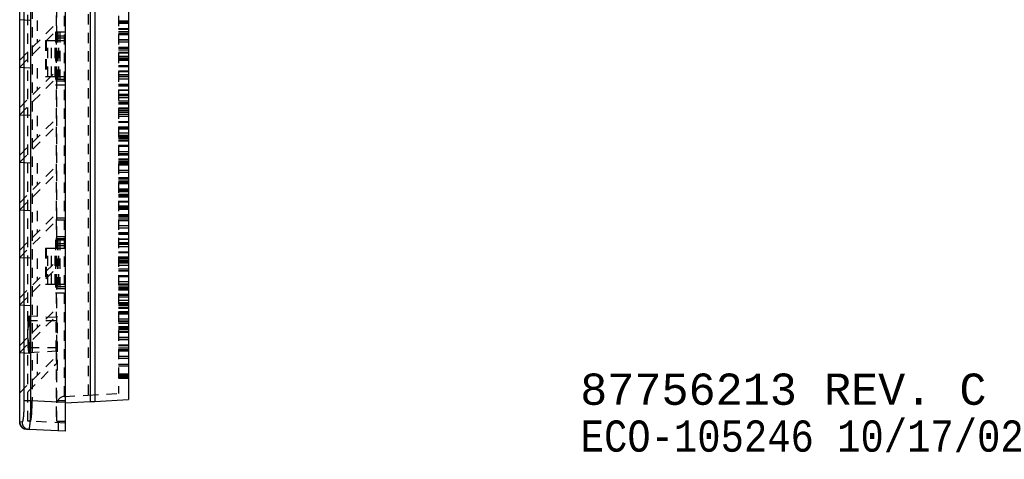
# Model space of a CAD drawing. Extents: x 3.3 to 34.5, y 1 to 22.4.
# Tile 32 of 34: x 22.5 to 34.5, y 1 to 6.4. Entities that reach past the tile are written whole.
import ezdxf

# ---------------------------------------------------------------- set-up
doc = ezdxf.new("R2010")
doc.units = 0
doc.linetypes.add('HIDDEN', pattern=[0.1875, 0.125, -0.0625])
doc.layers.add('ACSRY', color=30, linetype='CONTINUOUS')
doc.layers.add('TEXT', color=2, linetype='CONTINUOUS')
doc.styles.get("Standard").update_dxf_attribs({"font": 'monotxt.shx'})

msp = doc.modelspace()

# ---------------------------------------------------------------- linework, layer by layer
at = {"layer": 'ACSRY', "color": 30, "linetype": 'CONTINUOUS'}
for p, q in [((22.527, 1.477), (22.527, 13.058)), ((22.579, 12.802), (22.579, 1.734)), ((22.664, 1.734), (22.664, 12.802)), ((23.078, 12.823), (23.078, 1.712)), ((23.381, 12.812), (23.381, 1.724)), ((23.438, 12.809), (23.438, 1.727)), ((23.848, 12.787), (23.848, 1.748)), ((22.664, 1.734), (22.579, 1.734)), ((23.078, 1.712), (22.664, 1.734)), ((23.078, 1.708), (23.381, 1.724)), ((23.078, 1.712), (23.078, 1.363)), ((23.438, 1.727), (23.848, 1.748)), ((22.556, 1.476), (22.527, 1.477)), ((22.527, 1.47), (22.528, 1.461)), ((22.998, 1.367), (22.998, 1.467)), ((22.641, 1.386), (22.612, 1.387)), ((23.078, 1.363), (22.641, 1.386))]:
    msp.add_line(p, q, dxfattribs=at)
at = {"layer": 'ACSRY', "color": 30, "linetype": 'HIDDEN'}
for p, q in [((22.678, 12.802), (22.678, 1.734)), ((23.073, 1.788), (23.073, 12.748)), ((23.358, 12.733), (23.358, 1.803)), ((23.728, 12.713), (23.728, 1.822)), ((22.627, 2.7), (22.627, 11.835)), ((22.978, 6.168), (22.978, 8.368)), ((22.968, 7.091), (22.968, 2.745)), ((22.527, 6.367), (22.74, 6.355)), ((22.74, 6.355), (22.74, 6.089)), ((23.848, 6.35), (23.728, 6.35)), ((23.728, 6.349), (23.848, 6.349)), ((23.728, 6.34), (23.848, 6.34)), ((22.527, 5.876), (22.968, 6.317)), ((22.527, 5.789), (22.968, 6.23)), ((23.848, 6.321), (23.728, 6.321)), ((23.848, 6.321), (23.728, 6.321)), ((23.848, 6.257), (23.728, 6.257)), ((23.728, 6.251), (23.848, 6.251)), ((23.728, 6.251), (23.848, 6.251)), ((23.848, 6.22), (23.728, 6.22)), ((22.842, 6.113), (22.85, 6.113)), ((22.842, 6.113), (22.842, 5.673)), ((22.85, 6.113), (22.914, 6.113)), ((22.85, 6.113), (22.85, 5.673)), ((22.87, 5.673), (22.87, 6.113)), ((22.914, 6.113), (22.956, 6.113)), ((22.914, 5.673), (22.914, 6.113)), ((22.956, 6.113), (22.966, 6.113)), ((22.956, 5.673), (22.956, 6.113)), ((22.959, 5.673), (22.959, 6.113)), ((23.078, 6.213), (22.961, 6.213)), ((22.961, 6.213), (22.961, 5.573)), ((22.966, 6.113), (23.003, 6.113)), ((22.966, 5.673), (22.966, 6.113)), ((22.978, 6.143), (22.978, 6.168)), ((23.078, 6.168), (22.978, 6.168)), ((22.978, 6.113), (22.978, 6.143)), ((23.078, 6.143), (22.978, 6.143)), ((22.978, 5.673), (22.978, 6.113)), ((22.987, 6.213), (22.987, 5.573)), ((22.992, 6.213), (22.992, 5.573)), ((23.003, 6.113), (23.078, 6.113)), ((23.003, 5.673), (23.003, 6.113)), ((23.013, 6.213), (23.013, 5.573)), ((23.848, 6.2), (23.728, 6.2)), ((23.848, 6.195), (23.728, 6.195)), ((23.728, 6.194), (23.848, 6.194)), ((23.728, 6.188), (23.848, 6.188)), ((23.848, 6.123), (23.728, 6.123)), ((23.728, 6.123), (23.848, 6.123)), ((23.848, 6.095), (23.728, 6.095)), ((23.848, 6.03), (23.728, 6.03)), ((23.728, 6.025), (23.848, 6.025)), ((23.728, 6.02), (23.848, 6.02)), ((23.728, 6), (23.848, 6)), ((23.848, 5.968), (23.728, 5.968)), ((23.728, 5.962), (23.848, 5.962)), ((23.728, 5.922), (23.848, 5.922)), ((23.848, 5.917), (23.728, 5.917)), ((23.848, 5.899), (23.728, 5.899)), ((23.728, 5.896), (23.848, 5.896)), ((23.848, 5.88), (23.728, 5.88)), ((23.848, 5.869), (23.728, 5.869)), ((22.527, 5.789), (22.74, 5.777)), ((22.74, 5.777), (22.74, 5.511)), ((23.848, 5.804), (23.728, 5.804)), ((23.728, 5.798), (23.848, 5.798)), ((23.848, 5.742), (23.728, 5.742)), ((22.527, 5.298), (22.968, 5.739)), ((22.527, 5.211), (22.968, 5.652)), ((22.85, 5.673), (22.842, 5.673)), ((22.914, 5.673), (22.85, 5.673)), ((22.956, 5.673), (22.914, 5.673)), ((22.966, 5.673), (22.956, 5.673)), ((23.003, 5.673), (22.966, 5.673)), ((22.978, 5.643), (22.978, 5.673)), ((22.978, 5.618), (22.978, 5.643)), ((22.978, 5.643), (23.078, 5.643)), ((23.078, 5.673), (23.003, 5.673)), ((23.728, 5.735), (23.848, 5.735)), ((23.728, 5.699), (23.848, 5.699)), ((23.728, 5.679), (23.848, 5.679)), ((23.848, 5.67), (23.728, 5.67)), ((23.848, 5.642), (23.728, 5.642)), ((22.961, 5.573), (23.078, 5.573)), ((22.978, 3.953), (22.978, 5.618)), ((23.078, 5.618), (22.978, 5.618)), ((23.848, 5.579), (23.728, 5.579)), ((23.848, 5.577), (23.728, 5.577)), ((23.728, 5.571), (23.848, 5.571)), ((23.848, 5.559), (23.728, 5.559)), ((23.728, 5.515), (23.848, 5.515)), ((23.728, 5.509), (23.848, 5.509)), ((23.848, 5.459), (23.728, 5.459)), ((23.848, 5.445), (23.728, 5.445)), ((23.728, 5.444), (23.848, 5.444)), ((23.848, 5.439), (23.728, 5.439)), ((23.848, 5.416), (23.728, 5.416)), ((23.728, 5.379), (23.848, 5.379)), ((23.728, 5.359), (23.848, 5.359)), ((23.848, 5.351), (23.728, 5.351)), ((23.728, 5.345), (23.848, 5.345)), ((23.848, 5.289), (23.728, 5.289)), ((23.728, 5.283), (23.848, 5.283)), ((22.527, 5.211), (22.74, 5.199)), ((22.527, 4.72), (22.968, 5.161)), ((22.74, 5.199), (22.74, 4.933)), ((23.848, 5.259), (23.728, 5.259)), ((23.848, 5.239), (23.728, 5.239)), ((23.728, 5.217), (23.848, 5.217)), ((23.848, 5.189), (23.728, 5.189)), ((22.527, 4.633), (22.968, 5.074)), ((23.848, 5.125), (23.728, 5.125)), ((23.728, 5.119), (23.848, 5.119)), ((23.848, 5.062), (23.728, 5.062)), ((23.728, 5.059), (23.848, 5.059)), ((23.728, 5.056), (23.848, 5.056)), ((23.728, 5.039), (23.848, 5.039)), ((23.728, 4.991), (23.848, 4.991)), ((23.728, 4.963), (23.848, 4.963)), ((23.728, 4.949), (23.848, 4.949)), ((23.848, 4.941), (23.728, 4.941)), ((23.728, 4.939), (23.848, 4.939)), ((23.848, 4.919), (23.728, 4.919)), ((23.848, 4.898), (23.728, 4.898)), ((23.728, 4.892), (23.848, 4.892)), ((23.848, 4.836), (23.728, 4.836)), ((23.728, 4.83), (23.848, 4.83)), ((23.728, 4.765), (23.848, 4.765)), ((23.728, 4.739), (23.848, 4.739)), ((23.848, 4.737), (23.728, 4.737)), ((23.848, 4.719), (23.728, 4.719)), ((23.848, 4.672), (23.728, 4.672)), ((23.728, 4.666), (23.848, 4.666)), ((22.527, 4.633), (22.74, 4.621)), ((22.527, 4.142), (22.968, 4.583)), ((22.74, 4.621), (22.74, 4.355)), ((23.848, 4.642), (23.728, 4.642)), ((23.848, 4.631), (23.728, 4.631)), ((23.848, 4.622), (23.728, 4.622)), ((23.848, 4.619), (23.728, 4.619)), ((23.848, 4.61), (23.728, 4.61)), ((23.728, 4.604), (23.848, 4.604)), ((23.848, 4.599), (23.728, 4.599)), ((22.527, 4.055), (22.968, 4.496)), ((23.728, 4.538), (23.848, 4.538)), ((23.848, 4.51), (23.728, 4.51)), ((23.848, 4.446), (23.728, 4.446)), ((23.728, 4.44), (23.848, 4.44)), ((23.728, 4.419), (23.848, 4.419)), ((23.728, 4.399), (23.848, 4.399)), ((23.848, 4.383), (23.728, 4.383)), ((23.728, 4.377), (23.848, 4.377)), ((23.728, 4.312), (23.848, 4.312)), ((23.848, 4.299), (23.728, 4.299)), ((23.848, 4.284), (23.728, 4.284)), ((23.728, 4.279), (23.848, 4.279)), ((23.728, 4.244), (23.848, 4.244)), ((23.848, 4.234), (23.728, 4.234)), ((23.848, 4.219), (23.728, 4.219)), ((23.728, 4.213), (23.848, 4.213)), ((23.848, 4.157), (23.728, 4.157)), ((23.728, 4.151), (23.848, 4.151)), ((23.848, 4.099), (23.728, 4.099)), ((23.848, 4.086), (23.728, 4.086)), ((23.728, 4.079), (23.848, 4.079)), ((22.527, 4.055), (22.74, 4.043)), ((22.527, 3.564), (22.968, 4.005)), ((22.74, 4.043), (22.74, 3.777)), ((22.978, 3.928), (22.978, 3.953)), ((23.078, 3.953), (22.978, 3.953)), ((23.848, 4.058), (23.728, 4.058)), ((23.848, 3.993), (23.728, 3.993)), ((23.728, 3.987), (23.848, 3.987)), ((23.848, 3.983), (23.728, 3.983)), ((23.848, 3.978), (23.728, 3.978)), ((23.848, 3.973), (23.728, 3.973)), ((23.728, 3.958), (23.848, 3.958)), ((22.527, 3.477), (22.968, 3.918)), ((23.078, 3.928), (22.978, 3.928)), ((22.978, 3.732), (22.978, 3.928)), ((23.848, 3.931), (23.728, 3.931)), ((23.728, 3.925), (23.848, 3.925)), ((23.848, 3.86), (23.728, 3.86)), ((23.848, 3.832), (23.728, 3.832)), ((22.978, 3.732), (23.078, 3.732)), ((22.978, 3.707), (22.978, 3.732)), ((22.978, 3.643), (22.978, 3.707)), ((22.978, 3.707), (23.078, 3.707)), ((23.728, 3.778), (23.848, 3.778)), ((23.848, 3.767), (23.728, 3.767)), ((23.728, 3.761), (23.848, 3.761)), ((23.728, 3.758), (23.848, 3.758)), ((22.842, 3.588), (22.85, 3.588)), ((22.842, 3.588), (22.842, 3.148)), ((22.85, 3.588), (22.914, 3.588)), ((22.85, 3.588), (22.85, 3.148)), ((22.87, 3.148), (22.87, 3.588)), ((22.914, 3.588), (22.956, 3.588)), ((22.914, 3.148), (22.914, 3.588)), ((22.956, 3.588), (22.966, 3.588)), ((22.956, 3.148), (22.956, 3.588)), ((22.959, 3.148), (22.959, 3.588)), ((23.078, 3.688), (22.961, 3.688)), ((22.961, 3.688), (22.961, 3.048)), ((22.966, 3.148), (22.966, 3.588)), ((22.966, 3.588), (23.003, 3.588)), ((22.978, 3.618), (22.978, 3.643)), ((23.078, 3.643), (22.978, 3.643)), ((22.978, 3.588), (22.978, 3.618)), ((23.078, 3.618), (22.978, 3.618)), ((22.978, 3.148), (22.978, 3.588)), ((22.987, 3.688), (22.987, 3.048)), ((22.992, 3.688), (22.992, 3.048)), ((23.003, 3.588), (23.078, 3.588)), ((23.003, 3.148), (23.003, 3.588)), ((23.013, 3.688), (23.013, 3.048)), ((23.728, 3.704), (23.848, 3.704)), ((23.728, 3.698), (23.848, 3.698)), ((23.728, 3.658), (23.848, 3.658)), ((23.728, 3.646), (23.848, 3.646)), ((23.728, 3.638), (23.848, 3.638)), ((23.848, 3.634), (23.728, 3.634)), ((23.848, 3.633), (23.728, 3.633)), ((23.848, 3.605), (23.728, 3.605)), ((22.527, 3.477), (22.74, 3.465)), ((23.848, 3.54), (23.728, 3.54)), ((23.728, 3.535), (23.848, 3.535)), ((23.848, 3.478), (23.728, 3.478)), ((23.728, 3.472), (23.848, 3.472)), ((22.527, 2.986), (22.968, 3.427)), ((22.74, 3.465), (22.74, 3.199)), ((23.728, 3.458), (23.848, 3.458)), ((23.728, 3.438), (23.848, 3.438)), ((23.848, 3.425), (23.728, 3.425)), ((23.848, 3.417), (23.728, 3.417)), ((23.848, 3.407), (23.728, 3.407)), ((23.848, 3.405), (23.728, 3.405)), ((23.848, 3.379), (23.728, 3.379)), ((22.527, 2.899), (22.968, 3.34)), ((23.728, 3.338), (23.848, 3.338)), ((23.728, 3.318), (23.848, 3.318)), ((23.848, 3.314), (23.728, 3.314)), ((23.848, 3.308), (23.728, 3.308)), ((23.848, 3.252), (23.728, 3.252)), ((23.728, 3.246), (23.848, 3.246)), ((22.85, 3.148), (22.842, 3.148)), ((22.914, 3.148), (22.85, 3.148)), ((22.956, 3.148), (22.914, 3.148)), ((22.966, 3.148), (22.956, 3.148)), ((23.003, 3.148), (22.966, 3.148)), ((22.978, 3.118), (22.978, 3.148)), ((22.978, 3.093), (22.978, 3.118)), ((23.078, 3.118), (22.978, 3.118)), ((23.078, 3.148), (23.003, 3.148)), ((23.848, 3.181), (23.728, 3.181)), ((23.848, 3.153), (23.728, 3.153)), ((23.848, 3.138), (23.728, 3.138)), ((23.728, 3.118), (23.848, 3.118)), ((22.961, 3.048), (23.078, 3.048)), ((22.978, 1.735), (22.978, 3.093)), ((23.078, 3.093), (22.978, 3.093)), ((23.728, 3.109), (23.848, 3.109)), ((23.848, 3.096), (23.728, 3.096)), ((23.848, 3.088), (23.728, 3.088)), ((23.728, 3.082), (23.848, 3.082)), ((23.848, 3.026), (23.728, 3.026)), ((23.728, 3.02), (23.848, 3.02)), ((23.728, 3.018), (23.848, 3.018)), ((23.728, 2.998), (23.848, 2.998)), ((22.527, 2.899), (22.74, 2.887)), ((22.74, 2.887), (22.74, 2.621)), ((23.848, 2.955), (23.728, 2.955)), ((23.848, 2.926), (23.728, 2.926)), ((23.848, 2.907), (23.728, 2.907)), ((23.848, 2.9), (23.728, 2.9)), ((23.848, 2.887), (23.728, 2.887)), ((22.527, 2.408), (22.968, 2.849)), ((22.527, 2.321), (22.968, 2.762)), ((22.968, 2.745), (22.64, 2.762)), ((22.988, 2.755), (22.978, 2.755)), ((22.988, 2.105), (22.988, 2.755)), ((23.848, 2.862), (23.728, 2.862)), ((23.848, 2.856), (23.728, 2.856)), ((23.728, 2.818), (23.848, 2.818)), ((23.848, 2.799), (23.728, 2.799)), ((23.728, 2.798), (23.848, 2.798)), ((23.728, 2.793), (23.848, 2.793)), ((22.627, 2.7), (22.627, 2.594)), ((22.968, 2.705), (22.64, 2.705)), ((22.968, 2.34), (22.968, 2.745)), ((23.848, 2.728), (23.728, 2.728)), ((23.848, 2.7), (23.728, 2.7)), ((23.728, 2.698), (23.848, 2.698)), ((23.728, 2.678), (23.848, 2.678)), ((23.848, 2.635), (23.728, 2.635)), ((22.627, 2.492), (22.627, 2.594)), ((23.728, 2.629), (23.848, 2.629)), ((23.728, 2.611), (23.848, 2.611)), ((23.848, 2.598), (23.728, 2.598)), ((23.848, 2.573), (23.728, 2.573)), ((23.728, 2.567), (23.848, 2.567)), ((22.627, 2.492), (22.627, 2.385)), ((23.848, 2.502), (23.728, 2.502)), ((23.848, 2.498), (23.728, 2.498)), ((23.728, 2.478), (23.848, 2.478)), ((23.848, 2.474), (23.728, 2.474)), ((23.848, 2.409), (23.728, 2.409)), ((23.848, 2.403), (23.728, 2.403)), ((22.527, 2.321), (22.74, 2.309)), ((22.627, 1.487), (22.627, 2.385)), ((22.64, 2.38), (22.968, 2.38)), ((22.64, 2.323), (22.968, 2.34)), ((22.74, 2.309), (22.74, 2.043)), ((22.968, 2.34), (22.968, 1.469)), ((23.728, 2.378), (23.848, 2.378)), ((23.728, 2.358), (23.848, 2.358)), ((23.848, 2.347), (23.728, 2.347)), ((23.728, 2.341), (23.848, 2.341)), ((23.728, 2.276), (23.848, 2.276)), ((22.527, 1.83), (22.968, 2.271)), ((22.627, 1.843), (22.968, 2.184)), ((23.848, 2.247), (23.728, 2.247)), ((23.728, 2.178), (23.848, 2.178)), ((23.728, 2.158), (23.848, 2.158)), ((22.978, 2.105), (22.988, 2.105)), ((23.848, 2.058), (23.728, 2.058)), ((23.728, 2.047), (23.848, 2.047)), ((23.728, 2.046), (23.848, 2.046)), ((23.728, 2.045), (23.848, 2.045)), ((23.728, 2.044), (23.848, 2.044)), ((23.848, 2.043), (23.728, 2.043)), ((23.728, 2.038), (23.848, 2.038)), ((23.728, 2.028), (23.848, 2.028)), ((23.848, 2.013), (23.728, 2.013)), ((23.728, 2.012), (23.848, 2.012)), ((23.728, 2.011), (23.848, 2.011)), ((23.728, 2.01), (23.848, 2.01)), ((23.728, 2.009), (23.848, 2.009)), ((23.728, 2.008), (23.848, 2.008)), ((23.848, 2.008), (23.728, 2.008)), ((23.073, 1.788), (23.358, 1.803)), ((23.358, 1.803), (23.728, 1.822)), ((22.978, 1.485), (22.978, 1.735)), ((23.078, 1.735), (22.978, 1.735)), ((22.532, 1.449), (22.529, 1.457)), ((22.656, 1.485), (22.627, 1.487)), ((23.078, 1.463), (22.656, 1.485)), ((22.978, 1.485), (23.078, 1.485))]:
    msp.add_line(p, q, dxfattribs=at)
for points in [[(22.627, 2.385), (22.63, 2.36, 0.009045), (22.633, 2.341, 0.017041), (22.636, 2.329, 0.038472), (22.639, 2.323, 0.144457), (22.643, 2.325, 0.42514), (22.646, 2.331, 0.075069), (22.648, 2.343, 0.027431), (22.651, 2.358, 0.013625), (22.653, 2.377, 0.008553), (22.655, 2.401, 0.006834), (22.657, 2.431, 0.00527), (22.658, 2.465, 0.004693), (22.659, 2.503, 0.004181), (22.66, 2.543, 0.003987), (22.659, 2.583, 0.003996), (22.658, 2.62, 0.004226), (22.657, 2.655, 0.004692), (22.655, 2.684, 0.004982), (22.653, 2.709, 0.006789), (22.651, 2.728, 0.010896), (22.648, 2.742, 0.014406), (22.646, 2.754, 0.005393), (22.643, 2.764, 0.046134), (22.639, 2.762), (22.634, 2.74, 0.036999), (22.627, 2.7, 0.008934)], [(22.627, 2.594), (22.628, 2.624, -0.00554), (22.63, 2.651, -0.0073), (22.632, 2.674, -0.00977), (22.635, 2.692, -0.018372), (22.638, 2.702, -0.053824), (22.641, 2.705, -0.318406), (22.643, 2.701, -0.20954), (22.646, 2.693, -0.039575), (22.648, 2.68, -0.018409), (22.65, 2.662, -0.010699), (22.652, 2.639, -0.006806), (22.653, 2.611, -0.006084), (22.654, 2.578, -0.005166), (22.655, 2.543, -0.004792), (22.654, 2.508, -0.004796), (22.653, 2.475, -0.0052), (22.652, 2.446, -0.006093), (22.65, 2.423, -0.006491), (22.648, 2.406, -0.010532), (22.646, 2.393, -0.022573), (22.643, 2.385, -0.045181), (22.641, 2.38, -0.068421), (22.638, 2.38, -0.695957), (22.635, 2.394, -0.083826), (22.631, 2.432, -0.011879), (22.627, 2.492, -0.00397)], [(22.656, 1.485), (22.659, 1.487, 0.286928), (22.662, 1.493, 0.06632), (22.664, 1.503, 0.027489), (22.667, 1.518, 0.017244), (22.67, 1.539, 0.008673), (22.672, 1.561, 0.003643), (22.674, 1.583, 0.006798), (22.675, 1.615, 0.007934), (22.677, 1.666, 0.003572), (22.678, 1.734, 0.001843)], [(22.527, 1.477), (22.527, 1.475, 0.003822), (22.527, 1.473, 0.00446), (22.527, 1.472, 0.00466), (22.527, 1.47, 0.004232), (22.527, 1.469, 0.004024), (22.527, 1.467, 0.003846), (22.528, 1.466, 0.003741), (22.528, 1.465, 0.003479), (22.528, 1.464, 0.003234), (22.528, 1.463, 0.00276), (22.528, 1.462, 0.002668), (22.528, 1.461, 0.002456), (22.529, 1.46, 0.002177), (22.529, 1.459, 0.002097), (22.529, 1.458, 0.002187), (22.529, 1.458, 0.002313), (22.529, 1.457, 0.001876), (22.529, 1.456, 0.001037), (22.53, 1.456, 0.002192), (22.53, 1.455, 0.003382), (22.53, 1.454, 0.001883), (22.53, 1.453, 0.001143)], [(22.527, 1.477), (22.527, 1.474, 0.008928), (22.527, 1.47, 0.009202), (22.528, 1.467, 0.009273), (22.528, 1.464, 0.009124), (22.528, 1.46, 0.009055), (22.529, 1.457, 0.008995), (22.53, 1.454, 0.008957), (22.531, 1.451, 0.008891), (22.532, 1.448, 0.008819), (22.533, 1.445, 0.008693), (22.534, 1.442, 0.008721), (22.535, 1.439, 0.008841), (22.537, 1.436, 0.008544), (22.538, 1.434, 0.007859), (22.54, 1.431, 0.008731), (22.541, 1.428, 0.010724), (22.543, 1.426, 0.007792), (22.545, 1.423, 0.000872), (22.546, 1.421, 0.011443), (22.548, 1.418, 0.025171), (22.552, 1.415, 0.012932), (22.557, 1.41, 0.006625)], [(22.527, 1.473), (22.527, 1.471, 0.00375), (22.527, 1.469, 0.004558), (22.527, 1.468, 0.004791), (22.528, 1.466, 0.004175), (22.528, 1.465, 0.003809), (22.528, 1.464, 0.003468), (22.528, 1.463, 0.003314), (22.528, 1.462, 0.002815), (22.528, 1.461, 0.002614), (22.529, 1.46, 0.002555), (22.529, 1.459, 0.002389), (22.529, 1.458, 0.002343), (22.529, 1.457, 0.00229), (22.529, 1.456, 0.002094), (22.53, 1.456, 0.002097), (22.53, 1.455, 0.002189), (22.53, 1.454, 0.001842), (22.53, 1.454, 0.00115), (22.53, 1.453, 0.001992), (22.53, 1.452, 0.002841), (22.531, 1.452, 0.001675), (22.531, 1.45, 0.001097)], [(22.529, 1.459), (22.529, 1.46, -0.002318), (22.528, 1.461, -0.002626), (22.528, 1.462, -0.002634), (22.528, 1.463, -0.002302), (22.528, 1.464, -0.002121), (22.528, 1.465, -0.001978), (22.528, 1.466, -0.001919), (22.528, 1.467, -0.001831), (22.528, 1.467, -0.001698), (22.527, 1.468, -0.001408), (22.527, 1.468, -0.001673), (22.527, 1.469, -0.002244), (22.527, 1.469, -0.002468), (22.527, 1.47, -0.002868)], [(22.529, 1.457), (22.529, 1.458, -0.002043), (22.529, 1.458, -0.002249), (22.529, 1.459, -0.002286), (22.529, 1.46, -0.002112), (22.528, 1.461, -0.002021), (22.528, 1.462, -0.001949), (22.528, 1.462, -0.001901), (22.528, 1.463, -0.001811), (22.528, 1.464, -0.001746), (22.528, 1.464, -0.001638), (22.528, 1.465, -0.001612), (22.528, 1.466, -0.00158), (22.528, 1.466, -0.001621), (22.528, 1.467, -0.00165), (22.528, 1.467, -0.001522), (22.527, 1.468, -0.001275), (22.527, 1.468, -0.001147), (22.527, 1.468, -0.001016), (22.527, 1.469, -0.000951), (22.527, 1.469, -0.000823), (22.527, 1.469, -0.00114), (22.527, 1.469, -0.002495)], [(22.528, 1.462), (22.529, 1.46, 0.006858), (22.529, 1.458, 0.006096), (22.529, 1.456, 0.005911), (22.53, 1.454, 0.006384), (22.531, 1.451, 0.00675), (22.531, 1.449, 0.007146), (22.532, 1.446, 0.006953), (22.533, 1.444, 0.006994), (22.534, 1.442, 0.007132), (22.535, 1.439, 0.006482), (22.536, 1.437, 0.006686), (22.537, 1.435, 0.006937), (22.538, 1.433, 0.006695), (22.539, 1.431, 0.006857), (22.54, 1.429, 0.006961), (22.542, 1.427, 0.007017), (22.543, 1.425, 0.007014), (22.545, 1.423, 0.007085), (22.546, 1.421, 0.007244), (22.548, 1.419, 0.007558), (22.55, 1.417, 0.007363), (22.551, 1.415, 0.006893), (22.553, 1.413, 0.007879), (22.555, 1.411, 0.009818), (22.558, 1.409, 0.007204), (22.56, 1.407, 0.001811), (22.562, 1.406, 0.010955), (22.564, 1.404, 0.019293), (22.569, 1.401, 0.009009), (22.575, 1.397, 0.004561)], [(22.528, 1.461), (22.528, 1.461, 0.00163), (22.529, 1.46, 0.001636), (22.529, 1.459, 0.001651), (22.529, 1.459, 0.001668), (22.529, 1.458, 0.001615), (22.529, 1.458, 0.001508), (22.529, 1.457, 0.001651), (22.529, 1.456, 0.001946), (22.529, 1.456, 0.001489), (22.53, 1.455, 0.000542), (22.53, 1.455, 0.002062), (22.53, 1.454, 0.003526), (22.53, 1.453, 0.001743), (22.531, 1.452, 0.000933)], [(22.528, 1.461), (22.529, 1.46, 0.002992), (22.529, 1.459, 0.002082), (22.529, 1.459, 0.00196), (22.529, 1.458, 0.002464), (22.529, 1.457, 0.002665), (22.529, 1.456, 0.002811), (22.53, 1.455, 0.002926), (22.53, 1.454, 0.003154), (22.53, 1.452, 0.003252), (22.531, 1.451, 0.003384), (22.531, 1.45, 0.003604), (22.531, 1.449, 0.003984), (22.532, 1.447, 0.003857), (22.532, 1.446, 0.003563), (22.533, 1.444, 0.004771), (22.534, 1.443, 0.005771), (22.534, 1.441, 0.005873), (22.535, 1.438, 0.007291), (22.537, 1.436, 0.008082), (22.538, 1.433, 0.009211), (22.54, 1.43, 0.00962), (22.542, 1.427, 0.010183), (22.544, 1.424, 0.011817), (22.547, 1.42, 0.014785), (22.55, 1.417, 0.011446), (22.553, 1.414, 0.003991), (22.555, 1.411, 0.015335), (22.559, 1.408, 0.026317), (22.565, 1.404, 0.012804), (22.573, 1.398, 0.006749)], [(22.529, 1.457), (22.529, 1.456, 0.000798), (22.529, 1.456, 0.000806), (22.53, 1.456, 0.000814), (22.53, 1.455, 0.000818), (22.53, 1.455, 0.000791), (22.53, 1.455, 0.000738), (22.53, 1.454, 0.000804), (22.53, 1.454, 0.000941), (22.53, 1.454, 0.000722), (22.53, 1.454, 0.000273), (22.53, 1.453, 0.000988), (22.53, 1.453, 0.00168), (22.53, 1.452, 0.000835), (22.531, 1.452, 0.00045)], [(22.53, 1.453), (22.53, 1.453, 0.000356), (22.53, 1.452, 0.000378), (22.53, 1.452, 0.000386), (22.53, 1.452, 0.000371), (22.53, 1.452, 0.000355), (22.53, 1.452, 0.000331), (22.531, 1.452, 0.000347), (22.531, 1.452, 0.00038), (22.531, 1.452, 0.000303), (22.531, 1.451, 0.000152), (22.531, 1.451, 0.000367), (22.531, 1.451, 0.000574), (22.531, 1.451, 0.000301), (22.531, 1.451, 0.000174)], [(22.531, 1.451), (22.531, 1.451, 0.000863), (22.531, 1.45, 0.000846), (22.531, 1.45, 0.000915), (22.531, 1.45, 0.001119), (22.531, 1.45, 0.001264), (22.531, 1.45, 0.001348), (22.531, 1.449, 0.001851), (22.531, 1.449, 0.00299), (22.531, 1.449, 0.002852), (22.531, 1.449, 0.00062), (22.531, 1.449, 0.006036), (22.531, 1.449, 0.025619), (22.532, 1.449, 0.038291), (22.532, 1.449, 0.042362)], [(22.531, 1.45), (22.531, 1.45, 0.000244), (22.531, 1.45, 0.000248), (22.531, 1.45, 0.000243), (22.531, 1.45, 0.000227), (22.531, 1.45, 0.000215), (22.531, 1.45, 0.000205), (22.531, 1.45, 0.000195), (22.531, 1.45, 0.000183), (22.531, 1.45, 0.000173), (22.531, 1.45, 0.000162), (22.531, 1.45, 0.000152), (22.531, 1.45, 0.000141), (22.531, 1.45, 0.000131), (22.531, 1.45, 0.000119), (22.531, 1.45, 0.000113), (22.531, 1.45, 0.000111), (22.531, 1.45, 0.00011), (22.531, 1.45, 0.00011), (22.531, 1.45, 0.000109), (22.531, 1.45, 0.000109), (22.531, 1.449, 0.000108), (22.531, 1.449, 0.000108), (22.531, 1.449, 0.000107), (22.531, 1.449, 0.000107), (22.531, 1.449, 0.000105), (22.531, 1.449, 0.000103), (22.531, 1.449, 0.000102), (22.531, 1.449, 0.0001), (22.531, 1.449, 0.000098), (22.531, 1.449, 0.000098), (22.531, 1.449, 0.000095), (22.531, 1.449, 0.000089), (22.531, 1.449, 0.000093), (22.531, 1.449, 0.000111), (22.531, 1.449, 0.00008), (22.531, 1.449, -0.000012), (22.531, 1.449, 0.000094), (22.531, 1.449, 0.000461), (22.531, 1.449, -0.00003), (22.531, 1.449, -0.00132), (22.531, 1.449, -0.001012), (22.532, 1.448, -0.000532)], [(22.545, 1.423), (22.545, 1.423, 0.001687), (22.546, 1.422, 0.00179), (22.546, 1.422, 0.001795), (22.546, 1.421, 0.001692), (22.547, 1.421, 0.001605), (22.547, 1.42, 0.0015), (22.548, 1.42, 0.001576), (22.548, 1.419, 0.001763), (22.548, 1.419, 0.001457), (22.549, 1.418, 0.000724), (22.549, 1.418, 0.00188), (22.549, 1.418, 0.003463), (22.55, 1.417, 0.002106), (22.55, 1.416, 0.001285)], [(22.561, 1.407), (22.562, 1.406, 0.00536), (22.562, 1.406, 0.005336), (22.563, 1.405, 0.005408), (22.563, 1.405, 0.005565), (22.564, 1.404, 0.00544), (22.564, 1.404, 0.0051), (22.565, 1.404, 0.005665), (22.566, 1.403, 0.006806), (22.566, 1.403, 0.005171), (22.567, 1.402, 0.001736), (22.567, 1.402, 0.007362), (22.568, 1.402, 0.01275), (22.569, 1.401, 0.006214), (22.571, 1.4, 0.003276)]]:
    msp.add_lwpolyline(points, format="xyb", dxfattribs=at)
at = {"layer": 'ACSRY', "color": 30, "linetype": 'CONTINUOUS'}
for points in [[(22.579, 1.734), (22.579, 1.724, -0.000856), (22.579, 1.714, -0.000863), (22.579, 1.703, -0.000867), (22.579, 1.693, -0.000873), (22.579, 1.683, -0.000884), (22.578, 1.673, -0.000899), (22.578, 1.663, -0.000921), (22.578, 1.654, -0.000949), (22.578, 1.644, -0.000977), (22.577, 1.634, -0.001003), (22.577, 1.625, -0.001033), (22.577, 1.616, -0.001064), (22.576, 1.607, -0.001104), (22.576, 1.598, -0.001152), (22.575, 1.59, -0.00121), (22.575, 1.581, -0.001276), (22.574, 1.573, -0.001358), (22.574, 1.565, -0.001454), (22.573, 1.558, -0.001564), (22.572, 1.55, -0.001681), (22.572, 1.543, -0.001816), (22.571, 1.537, -0.001958), (22.57, 1.53, -0.002141), (22.57, 1.524, -0.002359), (22.569, 1.518, -0.002623), (22.568, 1.513, -0.002922), (22.567, 1.508, -0.003359), (22.567, 1.503, -0.003952), (22.566, 1.499, -0.004513), (22.565, 1.495, -0.004941), (22.564, 1.491, -0.006471), (22.563, 1.488, -0.009559), (22.562, 1.485, -0.009482), (22.562, 1.482, -0.003848), (22.561, 1.48, -0.018055), (22.56, 1.479, -0.059333), (22.558, 1.477, -0.058475), (22.556, 1.476, -0.04328)], [(22.641, 1.386), (22.642, 1.386, 0.166843), (22.643, 1.387, 0.086769), (22.643, 1.388, 0.042456), (22.644, 1.39, 0.024373), (22.645, 1.392, 0.015373), (22.646, 1.395, 0.010691), (22.646, 1.398, 0.007772), (22.647, 1.402, 0.00598), (22.648, 1.407, 0.004716), (22.648, 1.412, 0.003864), (22.649, 1.417, 0.003196), (22.65, 1.423, 0.002706), (22.651, 1.429, 0.002304), (22.651, 1.436, 0.001995), (22.652, 1.444, 0.001746), (22.653, 1.451, 0.001556), (22.653, 1.46, 0.001394), (22.654, 1.468, 0.001267), (22.655, 1.477, 0.001159), (22.655, 1.487, 0.001074), (22.656, 1.497, 0.000993), (22.657, 1.507, 0.000924), (22.657, 1.517, 0.000859), (22.658, 1.528, 0.000803), (22.658, 1.54, 0.000753), (22.659, 1.551, 0.00071), (22.659, 1.563, 0.000681), (22.66, 1.575, 0.000666), (22.66, 1.587, 0.000623), (22.661, 1.6, 0.000567), (22.661, 1.613, 0.000607), (22.662, 1.626, 0.0007), (22.662, 1.639, 0.000518), (22.662, 1.652, 0.000179), (22.663, 1.664, 0.000699), (22.663, 1.679, 0.001169), (22.663, 1.703, 0.000562), (22.664, 1.734, 0.000295)], [(23.381, 1.724), (23.386, 1.724, -0.000396), (23.39, 1.724, -0.000453), (23.395, 1.725, -0.000429), (23.399, 1.725, -0.000311), (23.403, 1.725, -0.000227), (23.407, 1.725, -0.000149), (23.411, 1.725, -0.000067), (23.415, 1.726, 0.000048), (23.418, 1.726, 0.00016), (23.421, 1.726, 0.0003), (23.424, 1.726, 0.000505), (23.427, 1.726, 0.000842), (23.43, 1.726, 0.001044), (23.432, 1.726, 0.001055), (23.434, 1.727, 0.001243), (23.435, 1.727, 0.00127), (23.437, 1.727, 0.001344), (23.438, 1.727, 0.001853)], [(22.612, 1.387), (22.607, 1.388, -0.015348), (22.601, 1.388, -0.015722), (22.595, 1.39, -0.01578), (22.59, 1.391, -0.015654), (22.585, 1.393, -0.015621), (22.58, 1.395, -0.015601), (22.575, 1.398, -0.015605), (22.57, 1.4, -0.015635), (22.565, 1.404, -0.01561), (22.561, 1.407, -0.015551), (22.556, 1.411, -0.015702), (22.552, 1.415, -0.016053), (22.548, 1.419, -0.015644), (22.545, 1.423, -0.014783), (22.542, 1.428, -0.016148), (22.539, 1.433, -0.019178), (22.536, 1.438, -0.014864), (22.534, 1.444, -0.005292), (22.532, 1.448, -0.020352), (22.53, 1.454, -0.035427), (22.529, 1.464, -0.017328), (22.527, 1.477, -0.009076)], [(22.527, 1.477), (22.527, 1.477, 0.001707), (22.527, 1.476, 0.001771), (22.527, 1.476, 0.001744), (22.527, 1.475, 0.001614), (22.527, 1.475, 0.00149), (22.527, 1.474, 0.001352), (22.527, 1.474, 0.001365), (22.527, 1.473, 0.001436), (22.527, 1.473, 0.001123), (22.527, 1.473, 0.000582), (22.527, 1.472, 0.001284), (22.527, 1.472, 0.001898), (22.527, 1.471, 0.00098), (22.527, 1.47, 0.000569)], [(22.527, 1.477), (22.527, 1.476, 0.002246), (22.527, 1.476, 0.002306), (22.527, 1.475, 0.00229), (22.527, 1.474, 0.002184), (22.527, 1.474, 0.002051), (22.527, 1.473, 0.001879), (22.527, 1.472, 0.001955), (22.527, 1.472, 0.00215), (22.527, 1.471, 0.001664), (22.527, 1.47, 0.000756), (22.527, 1.47, 0.002065), (22.527, 1.469, 0.003277), (22.527, 1.468, 0.001658), (22.528, 1.466, 0.000925)], [(22.527, 1.477), (22.527, 1.476, 0.003403), (22.527, 1.475, 0.003488), (22.527, 1.474, 0.003489), (22.527, 1.472, 0.003384), (22.527, 1.471, 0.003212), (22.527, 1.47, 0.002965), (22.527, 1.469, 0.003134), (22.527, 1.468, 0.003523), (22.528, 1.467, 0.002725), (22.528, 1.466, 0.001169), (22.528, 1.465, 0.003504), (22.528, 1.464, 0.00573), (22.528, 1.462, 0.002891), (22.529, 1.459, 0.001594)], [(22.527, 1.477), (22.527, 1.475, 0.005267), (22.527, 1.473, 0.005427), (22.527, 1.471, 0.005467), (22.527, 1.469, 0.005347), (22.527, 1.467, 0.005112), (22.528, 1.466, 0.004745), (22.528, 1.464, 0.005055), (22.528, 1.462, 0.00574), (22.529, 1.46, 0.00446), (22.529, 1.458, 0.001886), (22.529, 1.457, 0.005814), (22.53, 1.455, 0.009662), (22.53, 1.452, 0.004906), (22.532, 1.448, 0.002703)], [(22.527, 1.477), (22.527, 1.475, 0.004765), (22.527, 1.473, 0.004864), (22.527, 1.472, 0.004915), (22.527, 1.47, 0.004887), (22.527, 1.468, 0.004708), (22.528, 1.467, 0.004387), (22.528, 1.465, 0.004738), (22.528, 1.463, 0.00548), (22.528, 1.461, 0.004228), (22.529, 1.46, 0.001671), (22.529, 1.458, 0.005674), (22.529, 1.457, 0.009554), (22.53, 1.454, 0.004777), (22.531, 1.45, 0.002592)], [(22.527, 1.477), (22.527, 1.477, 0.000667), (22.527, 1.477, 0.000663), (22.527, 1.476, 0.000669), (22.527, 1.476, 0.000683), (22.527, 1.476, 0.000665), (22.527, 1.476, 0.000621), (22.527, 1.475, 0.000686), (22.527, 1.475, 0.000819), (22.527, 1.475, 0.000623), (22.527, 1.475, 0.000215), (22.527, 1.474, 0.000879), (22.527, 1.474, 0.001515), (22.527, 1.474, 0.000743), (22.527, 1.473, 0.000394)], [(22.527, 1.469), (22.527, 1.469, 0.001204), (22.527, 1.468, 0.001241), (22.527, 1.468, 0.001288), (22.528, 1.467, 0.001331), (22.528, 1.467, 0.001318), (22.528, 1.466, 0.001254), (22.528, 1.466, 0.001391), (22.528, 1.465, 0.001653), (22.528, 1.465, 0.001285), (22.528, 1.464, 0.000494), (22.528, 1.464, 0.001772), (22.528, 1.463, 0.003002), (22.528, 1.462, 0.001489), (22.528, 1.461, 0.000805)], [(22.528, 1.467), (22.528, 1.467, 0.000443), (22.528, 1.467, 0.000459), (22.528, 1.466, 0.000459), (22.528, 1.466, 0.000441), (22.528, 1.466, 0.00043), (22.528, 1.466, 0.000421), (22.528, 1.466, 0.000413), (22.528, 1.465, 0.000402), (22.528, 1.465, 0.000392), (22.528, 1.465, 0.000378), (22.528, 1.465, 0.000372), (22.528, 1.465, 0.000369), (22.528, 1.464, 0.000347), (22.528, 1.464, 0.000302), (22.528, 1.464, 0.000338), (22.528, 1.464, 0.000438), (22.528, 1.464, 0.000272), (22.528, 1.463, -0.000171), (22.528, 1.463, 0.000581), (22.528, 1.463, 0.001743), (22.528, 1.463, 0.000924), (22.528, 1.462, 0.00046)], [(22.531, 1.452), (22.531, 1.451, 0.000698), (22.531, 1.451, 0.000712), (22.531, 1.451, 0.000716), (22.531, 1.451, 0.000708), (22.531, 1.45, 0.000705), (22.531, 1.45, 0.000702), (22.531, 1.45, 0.000702), (22.531, 1.45, 0.0007), (22.531, 1.449, 0.000697), (22.531, 1.449, 0.000688), (22.531, 1.449, 0.000695), (22.531, 1.449, 0.000711), (22.532, 1.448, 0.000684), (22.532, 1.448, 0.000612), (22.532, 1.448, 0.000734), (22.532, 1.448, 0.001016), (22.532, 1.447, 0.000818), (22.532, 1.447, 0.000297), (22.532, 1.447, 0.001134), (22.532, 1.447, 0.001952), (22.532, 1.446, 0.000969), (22.532, 1.446, 0.00052)], [(22.55, 1.416), (22.549, 1.418, -0.00539), (22.548, 1.419, -0.00571), (22.546, 1.421, -0.005765), (22.545, 1.423, -0.005499), (22.544, 1.424, -0.005359), (22.543, 1.426, -0.005244), (22.542, 1.427, -0.00516), (22.541, 1.429, -0.005018), (22.54, 1.43, -0.004919), (22.539, 1.432, -0.004771), (22.538, 1.433, -0.004715), (22.537, 1.435, -0.004651), (22.537, 1.436, -0.004495), (22.536, 1.438, -0.004179), (22.535, 1.439, -0.004413), (22.535, 1.441, -0.004948), (22.534, 1.442, -0.00395), (22.534, 1.443, -0.00173), (22.533, 1.444, -0.004814), (22.533, 1.446, -0.008016), (22.532, 1.448, -0.004139), (22.531, 1.451, -0.002311)], [(22.556, 1.476), (22.557, 1.465, 0.033303), (22.559, 1.454, 0.029238), (22.562, 1.443, 0.030045), (22.567, 1.433, 0.037554), (22.574, 1.423, 0.031263), (22.581, 1.414, 0.015752), (22.588, 1.406, 0.040018), (22.599, 1.399, 0.067776), (22.617, 1.392, 0.036232), (22.641, 1.386, 0.019288)], [(22.543, 1.425), (22.543, 1.424, 0.001559), (22.544, 1.423, 0.001518), (22.545, 1.423, 0.001602), (22.545, 1.422, 0.001823), (22.546, 1.421, 0.001893), (22.547, 1.42, 0.00185), (22.547, 1.419, 0.00222), (22.548, 1.419, 0.002919), (22.549, 1.418, 0.002264), (22.55, 1.417, 0.000601), (22.55, 1.416, 0.003602), (22.551, 1.416, 0.006892), (22.552, 1.414, 0.003497), (22.554, 1.413, 0.00185)], [(22.557, 1.41), (22.557, 1.41, 0.007523), (22.557, 1.41, 0.007571), (22.558, 1.41, 0.007746), (22.558, 1.409, 0.008014), (22.558, 1.409, 0.007871), (22.558, 1.409, 0.007402), (22.559, 1.409, 0.008219), (22.559, 1.408, 0.009834), (22.559, 1.408, 0.007462), (22.559, 1.408, 0.002554), (22.56, 1.408, 0.010501), (22.56, 1.408, 0.017828), (22.56, 1.407, 0.008554), (22.561, 1.407, 0.004486)], [(22.571, 1.4), (22.571, 1.4, 0.007879), (22.571, 1.4, 0.008168), (22.571, 1.4, 0.008067), (22.572, 1.399, 0.007465), (22.572, 1.399, 0.006823), (22.572, 1.399, 0.006102), (22.572, 1.399, 0.00602), (22.573, 1.399, 0.006074), (22.573, 1.398, 0.004581), (22.573, 1.398, 0.002454), (22.574, 1.398, 0.00477), (22.574, 1.398, 0.005925), (22.574, 1.398, 0.002756), (22.575, 1.397, 0.001581)], [(22.573, 1.398), (22.574, 1.398, 0.002136), (22.574, 1.398, 0.00213), (22.575, 1.397, 0.00215), (22.576, 1.397, 0.002188), (22.576, 1.397, 0.002126), (22.577, 1.396, 0.001986), (22.578, 1.396, 0.002188), (22.578, 1.396, 0.002601), (22.579, 1.395, 0.001981), (22.58, 1.395, 0.000693), (22.58, 1.395, 0.002781), (22.581, 1.394, 0.004784), (22.582, 1.394, 0.00235), (22.584, 1.393, 0.00125)]]:
    msp.add_lwpolyline(points, format="xyb", dxfattribs=at)
at = {"layer": 'ACSRY', "color": 30, "linetype": 'HIDDEN'}
for centre, radius, start, end in [((23.078, 1.688), 0.1, 93, 180), ((22.617, 1.477), 0.09, 192.204, 198.0894)]:
    msp.add_arc(centre, radius, start, end, dxfattribs=at)
at = {"layer": 'ACSRY', "color": 30, "linetype": 'CONTINUOUS'}
for start, end in [(180, 192.204), (198.0894, 267)]:
    msp.add_arc((22.617, 1.477), 0.09, start, end, dxfattribs=at)

# ---------------------------------------------------------------- texts
at = {"layer": 'TEXT', "color": 2, "linetype": 'CONTINUOUS'}
for s, p in [('87756213 REV. C', (29.334, 1.685)), ('ECO-105246 10/17/02', (29.334, 1.115))]:
    msp.add_text(s, height=0.38, dxfattribs=at).set_placement(p)

doc.saveas('drawing.dxf')
